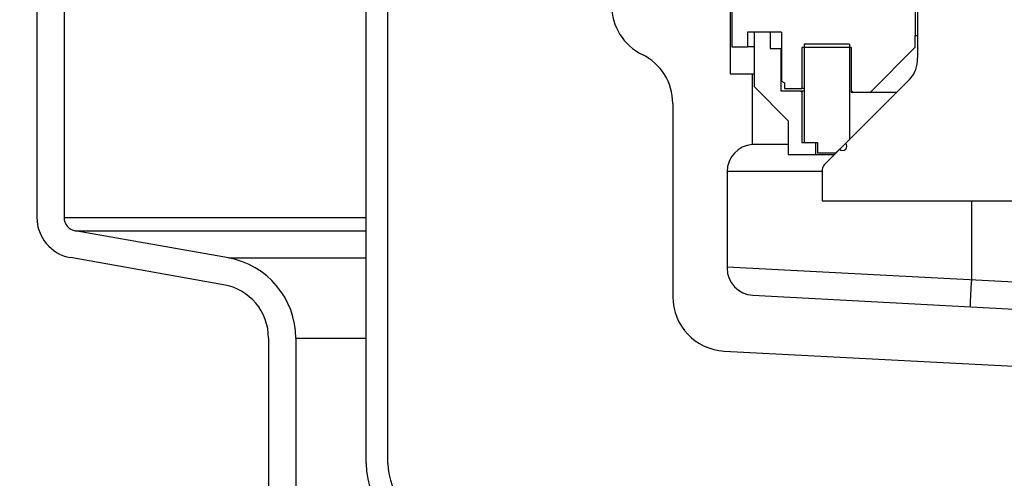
# Model space of a CAD drawing. Extents: x -285 to 5863, y 308 to 3178.
# Tile 246 of 256: x 1594.25 to 1598.77, y 969.84 to 971.95. Entities that reach past the tile are written whole.
import ezdxf

# ---------------------------------------------------------------- set-up
doc = ezdxf.new("R2010")
doc.units = 0
doc.header["$MEASUREMENT"] = 0
doc.header["$PDSIZE"] = 1
doc.layers.get('DEFPOINTS').update_dxf_attribs({"linetype": 'CONTINUOUS'})
for name, color, linetype in [('DIM', 3, 'CONTINUOUS'), ('PEAGRAVEL-HATCH', 3, 'CONTINUOUS'), ('SPILL-BUCKET', 1, 'CONTINUOUS')]:
    doc.layers.add(name, color=color, linetype=linetype)
doc.styles.add('SIMPLEX', font='simplex')
doc.dimstyles.new('DIM64', dxfattribs={"dimscale": 64, "dimtxt": 0.09375, "dimasz": 0.09375, "dimexe": 0.0625, "dimexo": 0.0625, "dimgap": 0.046875, "dimtad": 1, "dimdec": 4, "dimzin": 3, "dimdsep": 46, "dimlunit": 4, "dimtxsty": 'SIMPLEX', "dimcen": 0, "dimclrd": 256, "dimclre": 256, "dimclrt": 256, "dimadec": 0, "dimazin": 0, "dimtfac": 1, "dimtdec": 4, "dimtmove": 0, "dimatfit": 3, "dimfxl": 1, "dimfrac": 2, "dimtolj": 1, "dimtzin": 0, "dimarcsym": 0})

# ---------------------------------------------------------------- blocks, each defined once
blk = doc.blocks.new('*D13')
at = {"layer": 'DEFPOINTS', "color": 0, "transparency": 16777216}
for p in [(1368.5472, 978.296), (2031.7725, 978.0147), (1368.5472, 700.5233)]:
    blk.add_point(p, dxfattribs=at)
at = {"layer": 'DIM', "lineweight": -2, "transparency": 16777216}
for p, q in [((1368.5472, 974.296), (1368.5472, 696.5233)), ((2031.7725, 974.0147), (2031.7725, 696.5233)), ((2025.7725, 700.5233), (1374.5472, 700.5233))]:
    blk.add_line(p, q, dxfattribs=at)
at = {"layer": 'DIM', "transparency": 16777216}
for points in [[(1374.5472, 701.5233), (1374.5472, 699.5233), (1368.5472, 700.5233)], [(2025.7725, 701.5233), (2025.7725, 699.5233), (2031.7725, 700.5233)]]:
    blk.add_solid(points, dxfattribs=at)
at = {"layer": 'DIM', "transparency": 16777216, "insert": (1700.1599, 708.0947), "char_height": 6, "attachment_point": 5, "style": 'SIMPLEX'}
blk.add_mtext('\\A1;55\'-3 1/4" (F.V. TANK SLAB)', dxfattribs=at)

msp = doc.modelspace()

# ---------------------------------------------------------------- hatches: boundary and pattern name
at = {"layer": 'PEAGRAVEL-HATCH'}
h = msp.add_hatch(dxfattribs=at)
h.set_pattern_fill('AR-SAND', color=256, scale=7.5, style=0)
h.set_pattern_definition([(37.5, (526.834, -8e-12), (-0.47245, 14.45118), [0, -11.4, 0, -12.75, 0, -12.1875]), (7.5, (526.834, -8e-12), (13.27333, 21.1661), [0, -6.15, 0, -10.275, 0, -3.9375]), (327.5, (517.609, -8e-12), (23.35606, 0.04244), [0, -3.75, 0, -13.5, 0, -17.625]), (317.5, (517.609, -8e-12), (22.54595, 6.58257), [0, -1.875, 0, -8.85, 0, -10.125])])
h.paths.add_polyline_path([(1600.2726, 960.79968), (1600.14768, 960.79968), (1600.14768, 961.76127), (1600.07024, 961.9894), (1599.86993, 962.12325), (1595.73299, 963.24221), (1595.62577, 963.55806), (1595.62577, 965.20292), (1595.39156, 965.20292), (1595.39156, 966.80415), (1594.3705, 967.23834), (1594.3705, 978.29596), (1575.47615, 978.29596), (1575.46163, 973.7036), (1568.37181, 973.59894), (1568.37181, 935.26579), (1600.26647, 935.25828)])
h.paths.add_polyline_path([(1600.26623, 934.25828), (1568.37181, 934.26579), (1568.37181, 916.52404), (1568.62181, 916.52404), (1570.87181, 915.52328), (1571.87181, 917.52328), (1576.87181, 917.52328), (1577.87181, 915.52328), (1590.87181, 915.52328), (1591.87181, 917.52328), (1596.87181, 917.52328), (1597.87181, 915.52328), (1600.26623, 916.52328)])

# ---------------------------------------------------------------- linework, layer by layer
at = {"layer": 'SPILL-BUCKET', "color": 1, "linetype": 'Continuous'}
for p, q in [((1595.84063, 969.91046), (1595.84063, 984.10802)), ((1595.94056, 969.91046), (1595.94056, 984.10802)), ((1598.3639, 972.32057), (1598.3639, 971.87588)), ((1594.32666, 972.22444), (1594.32666, 971.03991)), ((1594.45158, 972.22444), (1594.45158, 971.03991)), ((1597.52073, 972.00579), (1597.52073, 971.82391)), ((1597.59318, 971.89087), (1597.59318, 971.82391)), ((1597.62516, 971.89087), (1597.59318, 971.89087)), ((1597.69736, 971.89087), (1597.62341, 971.89087)), ((1597.62341, 971.89087), (1597.62341, 971.64104)), ((1597.74932, 971.89087), (1597.65514, 971.89087)), ((1597.69736, 971.89087), (1597.69736, 971.81592)), ((1597.74932, 971.89087), (1597.74932, 971.6661)), ((1598.3639, 971.82192), (1598.3639, 971.87588)), ((1598.3639, 971.87588), (1598.36641, 971.87588)), ((1598.36641, 971.87588), (1598.3739, 971.87588)), ((1597.52073, 971.82391), (1597.59318, 971.82391)), ((1597.60076, 971.82391), (1597.59318, 971.82391)), ((1597.6234, 971.82391), (1597.60076, 971.82391)), ((1597.69736, 971.81592), (1597.74682, 971.81592)), ((1597.74682, 971.81592), (1597.74745, 971.81592)), ((1597.74682, 971.81592), (1597.74682, 971.62105)), ((1597.74745, 971.81592), (1597.74933, 971.81592)), ((1598.0696, 971.82091), (1597.84326, 971.82091)), ((1597.84326, 971.82091), (1597.84326, 971.63304)), ((1598.06161, 971.83591), (1597.85425, 971.83591)), ((1597.85425, 971.83591), (1597.85425, 971.38422)), ((1598.06161, 971.83591), (1598.06161, 971.3987)), ((1598.0696, 971.82091), (1598.0696, 971.61606)), ((1598.15804, 971.61606), (1598.3639, 971.82192)), ((1597.62341, 971.64104), (1597.78055, 971.4839)), ((1597.74932, 971.6661), (1597.76331, 971.65803)), ((1597.76331, 971.65803), (1597.76331, 971.63304)), ((1597.76331, 971.63304), (1597.84326, 971.63304)), ((1597.84601, 971.63304), (1597.84326, 971.63304)), ((1597.85424, 971.63304), (1597.84601, 971.63304)), ((1598.0696, 971.62304), (1598.07658, 971.61606)), ((1597.74682, 971.62105), (1597.84326, 971.62105)), ((1597.83362, 971.62105), (1597.84326, 971.61755)), ((1597.84326, 971.62105), (1597.84601, 971.62105)), ((1597.84326, 971.62105), (1597.84326, 971.38422)), ((1597.84601, 971.62105), (1597.85425, 971.62105)), ((1598.0696, 971.61606), (1598.15804, 971.61606)), ((1598.12798, 971.61606), (1598.14597, 971.61606)), ((1598.14597, 971.61606), (1598.17803, 971.61606)), ((1598.17803, 971.61606), (1598.22322, 971.61606)), ((1598.22322, 971.61606), (1598.28021, 971.61606)), ((1597.24966, 971.56392), (1597.24966, 970.67588)), ((1597.78055, 971.4839), (1597.78055, 971.32875)), ((1598.04451, 971.38161), (1598.06161, 971.3987)), ((1598.06161, 971.3987), (1598.06192, 971.3987)), ((1598.06192, 971.3987), (1598.06286, 971.3987)), ((1597.78054, 971.37525), (1597.72183, 971.37525)), ((1597.84326, 971.38422), (1597.90521, 971.38422)), ((1597.85425, 971.38422), (1597.91521, 971.38422)), ((1597.90521, 971.38422), (1597.90521, 971.32875)), ((1597.91521, 971.38422), (1597.91521, 971.33625)), ((1597.99915, 971.33625), (1598.01625, 971.35334)), ((1598.04451, 971.38161), (1598.04482, 971.38161)), ((1598.04482, 971.38161), (1598.04576, 971.38161)), ((1597.78055, 971.32875), (1597.90521, 971.32875)), ((1597.90521, 971.32875), (1597.91514, 971.32875)), ((1597.91514, 971.32875), (1597.94466, 971.32875)), ((1597.91521, 971.33625), (1597.99915, 971.33625)), ((1597.94466, 971.32875), (1597.99294, 971.32875)), ((1597.99946, 971.33625), (1597.99915, 971.33625)), ((1598.0004, 971.33625), (1597.99946, 971.33625)), ((1595.2068, 970.85433), (1594.50319, 970.9784)), ((1595.18511, 970.73132), (1594.4815, 970.85539)), ((1595.39156, 970.48529), (1595.39156, 969.28145)), ((1595.51647, 970.48529), (1595.51647, 969.28145)), ((1597.48642, 970.42639), (1599.24513, 970.33422))]:
    msp.add_line(p, q, dxfattribs=at)
at = {"layer": 'SPILL-BUCKET', "color": 7, "linetype": 'Continuous'}
for p, q in [((1598.3739, 973.28267), (1598.3739, 971.7722)), ((1598.33773, 971.67358), (1597.94584, 971.28169)), ((1597.93669, 971.25961), (1597.93669, 971.1164)), ((1597.93669, 971.1164), (1599.31075, 971.1164))]:
    msp.add_line(p, q, dxfattribs=at)
at = {"layer": 'SPILL-BUCKET', "linetype": 'Continuous'}
for p, q in [((1597.51298, 972.01129), (1597.51298, 971.699)), ((1597.51298, 971.699), (1597.61441, 971.699)), ((1597.61441, 971.699), (1597.61667, 971.699)), ((1597.61441, 971.699), (1597.61441, 971.37525)), ((1597.61667, 971.699), (1597.62341, 971.699)), ((1597.62124, 971.37525), (1597.61441, 971.37525)), ((1597.64163, 971.37525), (1597.62124, 971.37525)), ((1597.67531, 971.37525), (1597.64163, 971.37525)), ((1597.72183, 971.37525), (1597.67531, 971.37525)), ((1597.93669, 971.25074), (1597.49949, 971.25074)), ((1597.49949, 971.25074), (1597.49949, 970.80716)), ((1598.62372, 970.75479), (1598.62372, 971.11639)), ((1597.49949, 970.81371), (1600.11335, 970.67672)), ((1598.6217, 970.71625), (1598.62372, 970.75479)), ((1597.61787, 970.68242), (1600.061, 970.55438)), ((1598.61843, 970.65387), (1598.61988, 970.68147)), ((1598.61988, 970.68147), (1598.6217, 970.71625)), ((1598.61719, 970.63005), (1598.61751, 970.63616)), ((1598.61751, 970.63616), (1598.61843, 970.65387))]:
    msp.add_line(p, q, dxfattribs=at)
at = {"layer": 'SPILL-BUCKET', "color": 7}
for p, q in [((1594.45158, 971.03991), (1595.84063, 971.03991)), ((1594.50319, 970.9784), (1595.84063, 970.9784)), ((1595.2068, 970.85433), (1595.84063, 970.85433)), ((1595.51647, 970.48529), (1595.84063, 970.48529))]:
    msp.add_line(p, q, dxfattribs=at)
at = {"layer": 'SPILL-BUCKET', "color": 1, "linetype": 'Continuous'}
for centre, radius, start, end in [((1597.21844, 972.01322), 0.24983, 180, 244.05552), ((1596.99983, 971.56392), 0.24983, 0, 64.05552), ((1598.03038, 971.36748), 0.01999, 225, 45), ((1594.51403, 971.03991), 0.18737, 180, 260), ((1594.51403, 971.03991), 0.06246, 180, 260), ((1595.14173, 970.48529), 0.37474, 0, 80), ((1595.14173, 970.48529), 0.24983, 0, 80), ((1597.49949, 970.67588), 0.24983, 180, 267), ((1596.21537, 969.91046), 0.37474, 180, 265), ((1596.21537, 969.91046), 0.27481, 180, 265)]:
    msp.add_arc(centre, radius, start, end, dxfattribs=at)
at = {"layer": 'SPILL-BUCKET', "color": 7, "linetype": 'Continuous'}
for centre, radius, start, end in [((1598.2494, 971.76191), 0.12491, 315, 4.72578), ((1597.96792, 971.25961), 0.03123, 135, 180)]:
    msp.add_arc(centre, radius, start, end, dxfattribs=at)
at = {"layer": 'SPILL-BUCKET', "linetype": 'Continuous'}
for centre, start, end in [((1597.62441, 971.25074), 94.58857, 180), ((1597.62441, 970.80716), 180, 267)]:
    msp.add_arc(centre, 0.12491, start, end, dxfattribs=at)

# ---------------------------------------------------------------- dimensions: what is measured, and where the dimension line sits
at = {"layer": 'DIM'}
dim = msp.add_linear_dim(base=(1368.54722, 700.52328), p1=(2031.77254, 978.01471), p2=(1368.54722, 978.29596), angle=180, text='<> (F.V. TANK SLAB)', dimstyle='DIM64', dxfattribs=at)
dim.commit()
dim.dimension.update_dxf_attribs({"geometry": '*D13', "text_midpoint": (1700.15988, 708.09471)})

doc.saveas('drawing.dxf')
